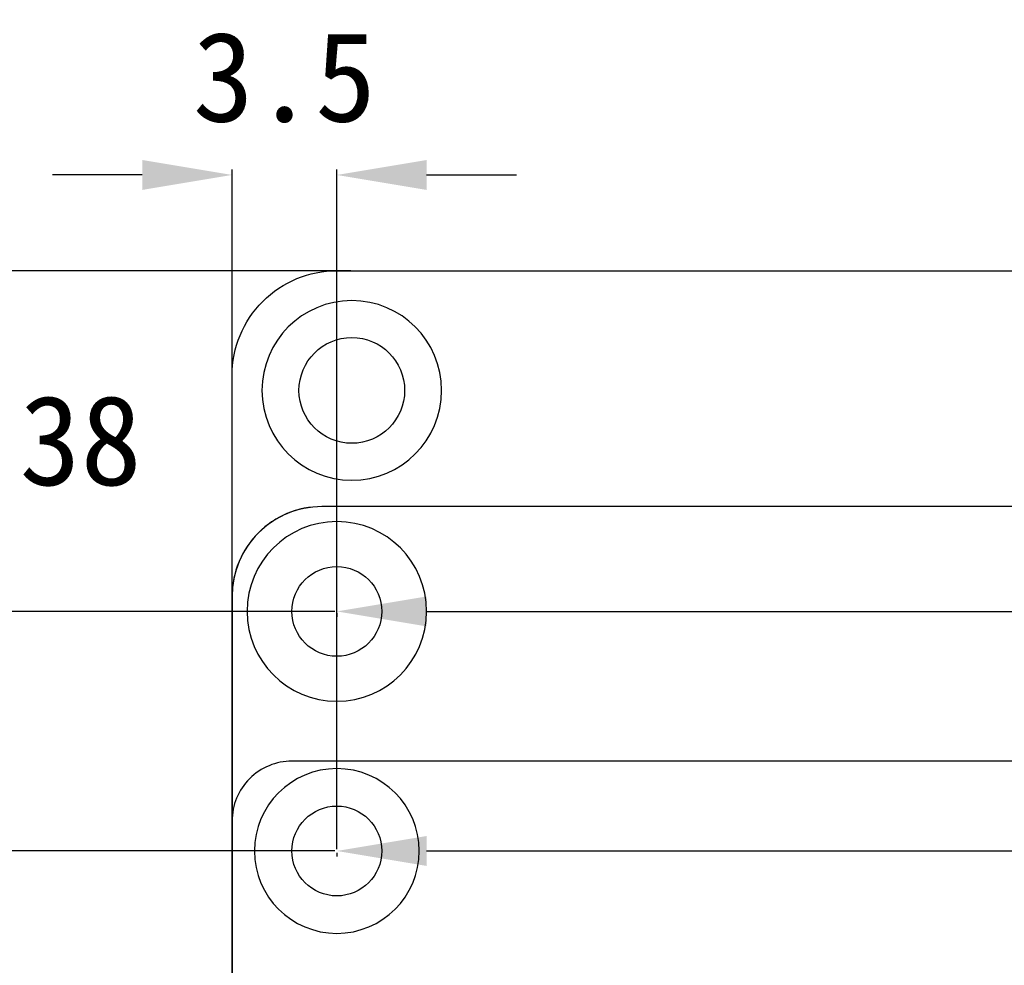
# Model space of a CAD drawing. Header units: millimetres. Extents: x 24 to 391, y -170 to 84.
# Tile 22 of 49: x 131 to 164, y 16 to 48. Entities that reach past the tile are written whole.
import ezdxf

# ---------------------------------------------------------------- set-up
doc = ezdxf.new("R2010")
doc.units = ezdxf.units.MM
doc.header["$MEASUREMENT"] = 0
for name, color, linetype in [('M3×5 PCB螺母', 4, 'Continuous'), ('丝印', 250, 'Continuous'), ('安装孔', 2, 'Continuous')]:
    doc.layers.add(name, color=color, linetype=linetype)
doc.layers.add('尺寸标注', color=3, linetype='Continuous', lineweight=20)
doc.layers.add('板子轮廓', color=5, linetype='Continuous', lineweight=30)
doc.styles.get("Standard").update_dxf_attribs({"font": 'simfang.ttf'})
doc.dimstyles.new('STANDARD_ACAD', dxfattribs={"dimtxt": 0.18, "dimasz": 0.18, "dimexe": 0.18, "dimexo": 0.0625, "dimgap": 0.09, "dimtad": 0, "dimtih": 1, "dimtoh": 1, "dimdec": 4, "dimzin": 0, "dimdsep": 46, "dimtxsty": 'Standard', "dimcen": 0.09, "dimadec": 0, "dimazin": 0, "dimtfac": 1, "dimtdec": 4, "dimtofl": 0, "dimtmove": 0, "dimatfit": 3, "dimfxl": 1, "dimtolj": 1, "dimtzin": 0, "dimarcsym": 0})

# ---------------------------------------------------------------- blocks, each defined once
blk = doc.blocks.new('*D110')
at = {"layer": 'Defpoints', "color": 0, "transparency": 16777216}
for p in [(105.157, 39.131), (141.561, 39.131), (138.061, 9.254)]:
    blk.add_point(p, dxfattribs=at)
at = {"layer": '尺寸标注', "color": 0, "lineweight": -2, "transparency": 16777216}
for p, q in [((141.498, 39.131), (104.977, 39.131)), ((105.157, 36.131), (105.157, 25.768)), ((105.157, 12.254), (105.157, 22.617)), ((137.998, 9.254), (104.977, 9.254))]:
    blk.add_line(p, q, dxfattribs=at)
at = {"layer": '尺寸标注', "color": 0, "transparency": 16777216}
for points in [[(104.657, 36.131), (105.657, 36.131), (105.157, 39.131)], [(104.657, 12.254), (105.657, 12.254), (105.157, 9.254)]]:
    blk.add_solid(points, dxfattribs=at)
at = {"layer": '尺寸标注', "color": 0, "transparency": 16777216, "insert": (105.157, 24.193), "char_height": 3, "attachment_point": 5}
blk.add_mtext('\\A1;29.88', dxfattribs=at)
blk = doc.blocks.new('*D111')
at = {"layer": 'Defpoints', "color": 0, "transparency": 16777216}
for p in [(85.173, 39.131), (141.561, 39.131), (138.061, -10.132)]:
    blk.add_point(p, dxfattribs=at)
at = {"layer": '尺寸标注', "color": 0, "lineweight": -2, "transparency": 16777216}
for p, q in [((141.498, 39.131), (84.993, 39.131)), ((85.173, 36.131), (85.173, 16.076)), ((85.173, -7.132), (85.173, 12.924)), ((137.998, -10.132), (84.993, -10.132))]:
    blk.add_line(p, q, dxfattribs=at)
at = {"layer": '尺寸标注', "color": 0, "transparency": 16777216}
for points in [[(84.673, 36.131), (85.673, 36.131), (85.173, 39.131)], [(84.673, -7.132), (85.673, -7.132), (85.173, -10.132)]]:
    blk.add_solid(points, dxfattribs=at)
at = {"layer": '尺寸标注', "color": 0, "transparency": 16777216, "insert": (85.173, 14.5), "char_height": 3, "attachment_point": 5}
blk.add_mtext('\\A1;49.26', dxfattribs=at)
blk = doc.blocks.new('*D121')
at = {"layer": 'Defpoints', "color": 0, "transparency": 16777216}
for p in [(141.561, 19.754), (222.561, 19.754), (222.561, 19.754)]:
    blk.add_point(p, dxfattribs=at)
at = {"layer": '尺寸标注', "color": 0, "lineweight": -2, "transparency": 16777216}
for p, q in [((144.561, 19.754), (180.134, 19.754)), ((219.561, 19.754), (183.988, 19.754)), ((222.561, 19.816), (222.561, 19.934)), ((141.561, 19.691), (141.561, 19.574))]:
    blk.add_line(p, q, dxfattribs=at)
at = {"layer": '尺寸标注', "color": 0, "transparency": 16777216}
for points in [[(144.561, 20.254), (144.561, 19.254), (141.561, 19.754)], [(219.561, 20.254), (219.561, 19.254), (222.561, 19.754)]]:
    blk.add_solid(points, dxfattribs=at)
at = {"layer": '尺寸标注', "color": 0, "transparency": 16777216, "insert": (182.061, 19.754), "char_height": 3, "attachment_point": 5}
blk.add_mtext('\\A1;81', dxfattribs=at)
blk = doc.blocks.new('*D123')
at = {"layer": 'Defpoints', "color": 0, "transparency": 16777216}
for p in [(138.061, 42.327), (138.061, 35.631), (141.561, 19.754)]:
    blk.add_point(p, dxfattribs=at)
at = {"layer": '尺寸标注', "color": 0, "lineweight": -2, "transparency": 16777216}
for p, q in [((138.061, 35.694), (138.061, 42.507)), ((141.561, 19.816), (141.561, 42.507)), ((135.061, 42.327), (132.061, 42.327)), ((144.561, 42.327), (147.561, 42.327))]:
    blk.add_line(p, q, dxfattribs=at)
at = {"layer": '尺寸标注', "color": 0, "transparency": 16777216}
for points in [[(135.061, 42.827), (135.061, 41.827), (138.061, 42.327)], [(144.561, 42.827), (144.561, 41.827), (141.561, 42.327)]]:
    blk.add_solid(points, dxfattribs=at)
at = {"layer": '尺寸标注', "color": 0, "transparency": 16777216, "insert": (139.811, 45.583), "char_height": 3, "attachment_point": 5}
blk.add_mtext('\\A1;3.5', dxfattribs=at)
blk = doc.blocks.new('*D124')
at = {"layer": 'Defpoints', "color": 0, "transparency": 16777216}
for p in [(117.232, 39.131), (141.561, 39.131), (141.561, 19.754)]:
    blk.add_point(p, dxfattribs=at)
at = {"layer": '尺寸标注', "color": 0, "lineweight": -2, "transparency": 16777216}
for p, q in [((141.499, 39.131), (117.052, 39.131)), ((117.232, 36.131), (117.232, 31.018)), ((117.232, 22.754), (117.232, 27.867)), ((141.499, 19.754), (117.052, 19.754))]:
    blk.add_line(p, q, dxfattribs=at)
at = {"layer": '尺寸标注', "color": 0, "transparency": 16777216}
for points in [[(116.732, 36.131), (117.732, 36.131), (117.232, 39.131)], [(116.732, 22.754), (117.732, 22.754), (117.232, 19.754)]]:
    blk.add_solid(points, dxfattribs=at)
at = {"layer": '尺寸标注', "color": 0, "transparency": 16777216, "insert": (117.232, 29.443), "char_height": 3, "attachment_point": 5}
blk.add_mtext('\\A1;19.38', dxfattribs=at)
blk = doc.blocks.new('*D125')
at = {"layer": 'Defpoints', "color": 0, "transparency": 16777216}
for p in [(129.942, 39.131), (141.561, 39.131), (141.561, 27.754)]:
    blk.add_point(p, dxfattribs=at)
at = {"layer": '尺寸标注', "color": 0, "lineweight": -2, "transparency": 16777216}
for p, q in [((141.499, 39.131), (129.762, 39.131)), ((129.942, 36.131), (129.942, 35.018)), ((129.942, 30.754), (129.942, 31.867)), ((141.499, 27.754), (129.762, 27.754))]:
    blk.add_line(p, q, dxfattribs=at)
at = {"layer": '尺寸标注', "color": 0, "transparency": 16777216}
for points in [[(129.442, 36.131), (130.442, 36.131), (129.942, 39.131)], [(129.442, 30.754), (130.442, 30.754), (129.942, 27.754)]]:
    blk.add_solid(points, dxfattribs=at)
at = {"layer": '尺寸标注', "color": 0, "transparency": 16777216, "insert": (129.942, 33.443), "char_height": 3, "attachment_point": 5}
blk.add_mtext('\\A1;11.38', dxfattribs=at)
blk = doc.blocks.new('*D126')
at = {"layer": 'Defpoints', "color": 0, "transparency": 16777216}
for p in [(141.561, 27.754), (249.561, 27.754), (249.561, 27.754)]:
    blk.add_point(p, dxfattribs=at)
at = {"layer": '尺寸标注', "color": 0, "lineweight": -2, "transparency": 16777216}
for p, q in [((141.561, 27.691), (141.561, 27.574)), ((144.561, 27.754), (192.597, 27.754)), ((246.561, 27.754), (198.526, 27.754)), ((249.561, 27.816), (249.561, 27.934))]:
    blk.add_line(p, q, dxfattribs=at)
at = {"layer": '尺寸标注', "color": 0, "transparency": 16777216}
for points in [[(144.561, 28.254), (144.561, 27.254), (141.561, 27.754)], [(246.561, 28.254), (246.561, 27.254), (249.561, 27.754)]]:
    blk.add_solid(points, dxfattribs=at)
at = {"layer": '尺寸标注', "color": 0, "transparency": 16777216, "insert": (195.561, 27.754), "char_height": 3, "attachment_point": 5}
blk.add_mtext('\\A1;108', dxfattribs=at)
blk = doc.blocks.new('*D130')
at = {"layer": 'Defpoints', "color": 0, "transparency": 16777216}
for p in [(95.864, 39.131), (142.088, 39.131), (142.088, -1.246)]:
    blk.add_point(p, dxfattribs=at)
at = {"layer": '尺寸标注', "color": 0, "lineweight": -2, "transparency": 16777216}
for p, q in [((142.025, 39.131), (95.684, 39.131)), ((95.864, 36.131), (95.864, 20.518)), ((95.864, 1.754), (95.864, 17.367)), ((142.025, -1.246), (95.684, -1.246))]:
    blk.add_line(p, q, dxfattribs=at)
at = {"layer": '尺寸标注', "color": 0, "transparency": 16777216}
for points in [[(95.364, 36.131), (96.364, 36.131), (95.864, 39.131)], [(95.364, 1.754), (96.364, 1.754), (95.864, -1.246)]]:
    blk.add_solid(points, dxfattribs=at)
at = {"layer": '尺寸标注', "color": 0, "transparency": 16777216, "insert": (95.864, 18.943), "char_height": 3, "attachment_point": 5}
blk.add_mtext('\\A1;40.38', dxfattribs=at)

msp = doc.modelspace()

# ---------------------------------------------------------------- linework, layer by layer
at = {"layer": 'M3×5 PCB螺母', "extrusion": (0, 0, -1)}
for centre, radius in [((-141.561, 27.754), 3), ((-141.561, 27.754), 3), ((-141.561, 19.754), 2.75)]:
    msp.add_circle(centre, radius, dxfattribs=at)
at = {"layer": 'M3×5 PCB螺母'}
for centre in [(141.561, 27.754), (141.561, 19.754)]:
    msp.add_circle(centre, 1.5, dxfattribs=at)
at = {"layer": '丝印'}
for points in [[(263.061, -43.746), (263.061, 28.254, 0.414218), (260.061, 31.254), (141.061, 31.254, 0.41421), (138.061, 28.254), (138.061, -43.746, 0.414202), (141.061, -46.746), (260.061, -46.746, 0.414208)], [(141.061, -46.746), (250.061, -46.746, 0.414214), (253.061, -43.746), (253.061, 28.254, 0.414214), (250.061, 31.254), (141.061, 31.254, 0.414214), (138.061, 28.254), (138.061, -43.746, 0.414214)]]:
    msp.add_lwpolyline(points, format="xyb", close=True, dxfattribs=at)
msp.add_lwpolyline([(222.561, -46.746, 0.414214), (225.561, -43.746), (225.561, 20.754, 0.414214), (223.561, 22.754), (140.061, 22.754, 0.414214), (138.061, 20.754), (138.061, -43.746)], format="xyb", dxfattribs=at)
at = {"layer": '安装孔', "extrusion": (0, 0, -1)}
msp.add_circle((-142.061, 35.131), 3, dxfattribs=at)
at = {"layer": '安装孔'}
msp.add_circle((142.061, 35.132), 1.765, dxfattribs=at)
at = {"layer": '板子轮廓'}
msp.add_lwpolyline([(263.061, 35.631), (263.061, -67.369, -0.414214), (259.561, -70.869), (141.561, -70.869, -0.414214), (138.061, -67.369), (138.061, 35.631, -0.414214), (141.561, 39.131), (259.561, 39.131, -0.414214)], format="xyb", close=True, dxfattribs=at)

# ---------------------------------------------------------------- dimensions: what is measured, and where the dimension line sits
at = {"layer": '尺寸标注'}
for base, p1, p2, picture, middle in [((138.061, 42.327), (141.561, 19.754), (138.061, 35.631), '*D123', (139.811, 45.583)), ((249.561, 27.754), (141.561, 27.754), (249.561, 27.754), '*D126', (195.561, 27.754)), ((222.561, 19.754), (141.561, 19.754), (222.561, 19.754), '*D121', (182.061, 19.754))]:
    dim = msp.add_linear_dim(base=base, p1=p1, p2=p2, dimstyle='STANDARD_ACAD', override={"dimtxt": 3, "dimasz": 3, "dimgap": 0.05, "dimdec": 2, "dimzin": 8, "dimtdec": 2, "dimtmove": 2}, dxfattribs=at)
    dim.commit()
    dim.dimension.update_dxf_attribs({"geometry": picture, "text_midpoint": middle})
for base, p1, p2, picture, middle in [((85.173, 39.131), (138.061, -10.132), (141.561, 39.131), '*D111', (85.173, 14.5)), ((95.864, 39.131), (142.088, -1.246), (142.088, 39.131), '*D130', (95.864, 18.943)), ((105.157, 39.131), (138.061, 9.254), (141.561, 39.131), '*D110', (105.157, 24.193)), ((117.232, 39.131), (141.561, 19.754), (141.561, 39.131), '*D124', (117.232, 29.443)), ((129.942, 39.131), (141.561, 27.754), (141.561, 39.131), '*D125', (129.942, 33.443))]:
    dim = msp.add_linear_dim(base=base, p1=p1, p2=p2, angle=90, dimstyle='STANDARD_ACAD', override={"dimtxt": 3, "dimasz": 3, "dimgap": 0.05, "dimdec": 2, "dimzin": 8, "dimtdec": 2, "dimtmove": 2}, dxfattribs=at)
    dim.commit()
    dim.dimension.update_dxf_attribs({"geometry": picture, "text_midpoint": middle})

doc.saveas('drawing.dxf')
